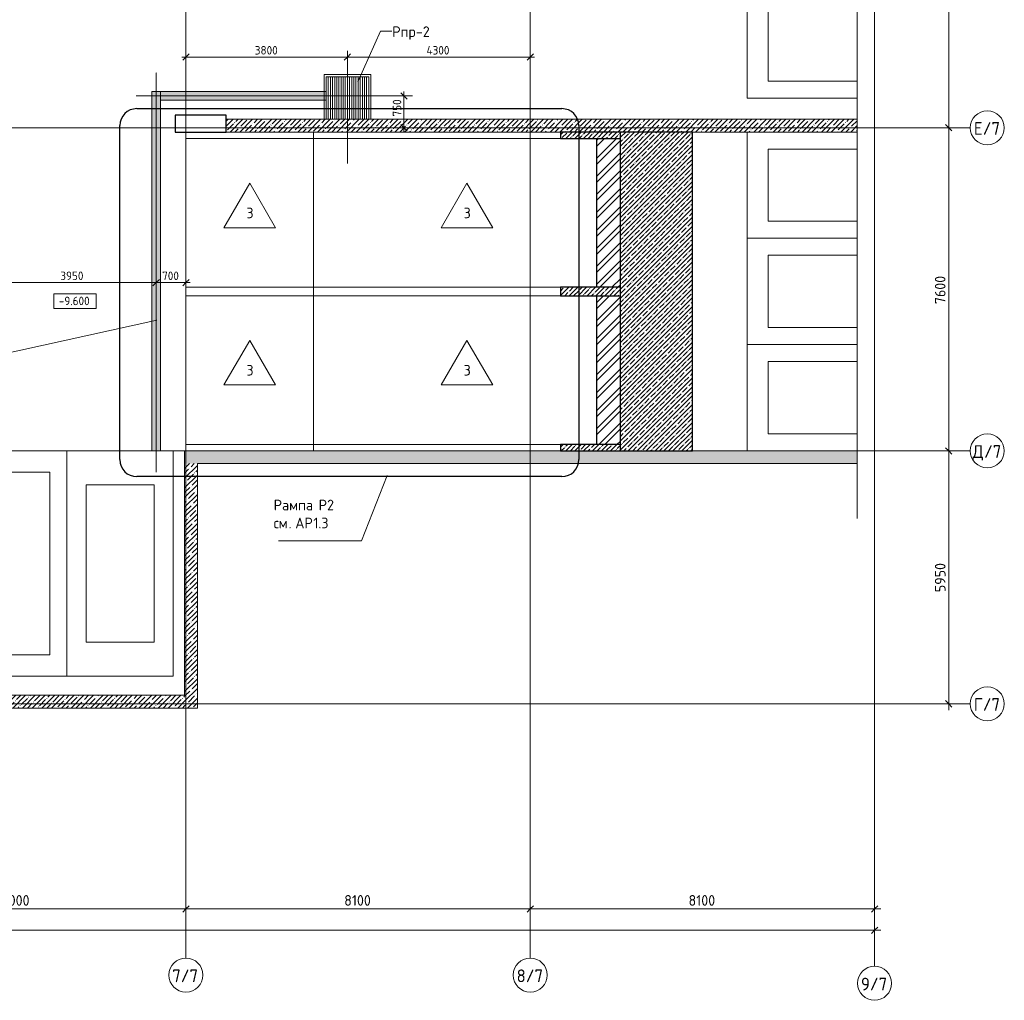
# Model space of a CAD drawing. Header units: millimetres. Extents: x 25887 to 100685, y -10965 to 131188.
# Tile 23 of 49: x 69190 to 92352, y 45276 to 68343. Entities that reach past the tile are written whole.
import ezdxf

# ---------------------------------------------------------------- set-up
doc = ezdxf.new("R2010")
doc.units = ezdxf.units.MM
doc.linetypes.add('4_ Штрихпунктир_ 10 х 2 мм', pattern=[14, 10, -2, 0, -2])
doc.linetypes.add('4_ Штрихпунктир_ 15 х 2 мм', pattern=[19, 15, -2, 0, -2])
for name, color, linetype, lineweight in [('A-ANNO-DIMS', 7, 'Continuous', 5), ('A-ANNO-DIMS-100', 7, 'Continuous', 5), ('A-DETL', 7, 'Continuous', 25), ('A-DETL-GENF', 7, 'Continuous', 13), ('A-FLOR', 7, 'Continuous', 13), ('A-FLOR-IDEN', 7, 'Continuous', 5), ('A-FLOR-PATT', 7, 'Continuous', 25), ('A-WALL', 7, 'Continuous', 13), ('A-WALL-PATT', 7, 'Continuous', 13), ('C-PRKG', 7, 'Continuous', 13), ('G-ANNO-DIMS', 7, 'Continuous', 5), ('G-ANNO-TEXT', 7, 'Continuous', 5), ('M-EQPM', 7, 'Continuous', 13), ('M-EQPM-IDEN', 7, 'Continuous', 5), ('S-COLS', 7, 'Continuous', 25), ('S-GRID', 7, 'Continuous', 5), ('S-GRID-IDEN', 7, 'Continuous', 5)]:
    doc.layers.add(name, color=color, linetype=linetype, lineweight=lineweight)
doc.styles.add('GOST Common_1', font='GOST_Common.ttf', dxfattribs={"height": 300})
doc.styles.add('GOST Common_2', font='GOST_Common.ttf', dxfattribs={"height": 200})
doc.styles.add('GOST Common_3', font='GOST_Common.ttf', dxfattribs={"height": 250})
doc.dimstyles.new('2_5_мм', dxfattribs={"dimscale": 304.8, "dimtxt": 251.428749, "dimasz": 0.492126, "dimexe": 0.492126, "dimexo": 0.492126, "dimgap": 0, "dimtad": 1, "dimdec": 5, "dimrnd": 1e-05, "dimdsep": 46, "dimtxsty": 'GOST Common_3', "dimblk1": 'OBLIQUE', "dimblk2": 'OBLIQUE', "dimsah": 1, "dimcen": 0.09, "dimdle": 0.492126, "dimadec": 5, "dimazin": 2, "dimtfac": 1, "dimtdec": 4, "dimtix": 1, "dimtmove": 0, "dimatfit": 3, "dimfxl": 1, "dimtvp": 1, "dimtolj": 1, "dimtzin": 0, "dimarcsym": 2})
doc.dimstyles.new('2_мм', dxfattribs={"dimscale": 304.8, "dimtxt": 201.142999, "dimasz": 0.492126, "dimexe": 0.328084, "dimexo": 0.492126, "dimgap": 0, "dimtad": 1, "dimdec": 0, "dimdsep": 46, "dimtxsty": 'GOST Common_2', "dimblk1": 'OBLIQUE', "dimblk2": 'OBLIQUE', "dimsah": 1, "dimcen": 0.09, "dimdle": 0.328084, "dimadec": 5, "dimazin": 2, "dimtfac": 1, "dimtdec": 4, "dimtix": 1, "dimtmove": 1, "dimatfit": 3, "dimfxl": 1, "dimtvp": 1, "dimtolj": 1, "dimtzin": 0, "dimarcsym": 2})
doc.dimstyles.new('2_мм_1', dxfattribs={"dimscale": 304.8, "dimtxt": 201.142999, "dimasz": 0.492126, "dimexe": 0.328084, "dimexo": 0.492126, "dimgap": 0, "dimtad": 1, "dimdec": 0, "dimdsep": 46, "dimtxsty": 'GOST Common_2', "dimblk1": 'OBLIQUE', "dimblk2": 'OBLIQUE', "dimsah": 1, "dimcen": 0.09, "dimdle": 0.328084, "dimadec": 5, "dimazin": 2, "dimtfac": 1, "dimtdec": 4, "dimtix": 1, "dimtmove": 0, "dimatfit": 3, "dimfxl": 1, "dimtvp": 1, "dimtolj": 1, "dimtzin": 0, "dimarcsym": 2})
pattern_1 = [(45, (0, 0), (-114.04925, 114.04925), []), (45, (114.05, 0), (-114.04925, 114.04925), [201.612, -40.322, 3.353, -36.97])]
pattern_2 = [(45, (0, 0), (-105.00536, 105.00536), [148.5, -24.75, 4.95, -24.75]), (45, (0, 104.94), (-105.00536, 105.00536), [])]
pattern_3 = [(45, (0, 0), (-212.132, 212.132), []), (45, (0, 141.4), (-212.132, 212.132), [])]

# ---------------------------------------------------------------- blocks, each defined once
blk = doc.blocks.new('АР_Лоток - 200х100h_ЛВ1-7189161--02_Подвал_МП_часть Б')
at = {"layer": 'M-EQPM', "true_color": 0xdddddd}
blk.add_hatch(color=254, dxfattribs=at).paths.add_polyline_path([(0, 100), (8450, 100), (8450, -100), (0, -100)])
at = {"layer": 'M-EQPM'}
for p, q in [((0, -100), (0, 100)), ((0, 100), (8450, 100)), ((8450, 100), (8450, -100)), ((8450, -100), (0, -100))]:
    blk.add_line(p, q, dxfattribs=at)
blk = doc.blocks.new('АР_Машиноместо - 4900x2400_М__5300х2500_-V39--02_Подвал_МП_часть Б')
at = {"layer": 'C-PRKG'}
for p, q in [((2500, 5300), (0, 5300)), ((0, 0), (0, 5300)), ((2500, 0), (2500, 5300)), ((450, 4500), (2050, 4500)), ((450, 800), (450, 4500)), ((2050, 800), (2050, 4500)), ((450, 800), (2050, 800)), ((300, 0), (0, 0)), ((2500, 0), (500, 0))]:
    blk.add_line(p, q, dxfattribs=at)
blk = doc.blocks.new('АР_Машиноместо - 5300x2500_С-V23--02_Подвал_МП_часть Б')
at = {"layer": 'C-PRKG'}
for p, q in [((2500, 0), (0, 0)), ((0, 0), (0, -5300)), ((2500, 0), (2500, -5300)), ((400, -500), (400, -4800)), ((400, -500), (2100, -500)), ((2100, -500), (2100, -4800)), ((400, -4800), (2100, -4800)), ((2500, -5300), (0, -5300))]:
    blk.add_line(p, q, dxfattribs=at)
blk = doc.blocks.new('АР_Машиноместо - 5300x2500_С-V41--02_Подвал_МП_часть Б')
at = {"layer": 'C-PRKG'}
for p, q in [((0, -2710), (0, -5300)), ((400, -2710), (400, -4800)), ((2100, -2710), (2100, -4800)), ((400, -4800), (2100, -4800)), ((2500, -5300), (0, -5300))]:
    blk.add_line(p, q, dxfattribs=at)
blk = doc.blocks.new('АР_Машиноместо - 5300x2500_С-V42--02_Подвал_МП_часть Б')
at = {"layer": 'C-PRKG'}
for p, q in [((2500, 5300), (0, 5300)), ((0, 2710), (0, 5300)), ((2500, 2710), (2500, 5300)), ((400, 4800), (2100, 4800)), ((400, 2710), (400, 4800)), ((2100, 2710), (2100, 4800))]:
    blk.add_line(p, q, dxfattribs=at)
blk = doc.blocks.new('АР_Машиноместо - 5300x2500_С-V43--02_Подвал_МП_часть Б')
at = {"layer": 'C-PRKG'}
for p, q in [((400, -2710), (400, -4800)), ((2100, -2710), (2100, -4800)), ((2500, -2710), (2500, -5300)), ((400, -4800), (2100, -4800)), ((2500, -5300), (0, -5300))]:
    blk.add_line(p, q, dxfattribs=at)
blk = doc.blocks.new('АР_Лоток - 200х100h_ЛВ1-7189163--02_Подвал_МП_часть Б')
at = {"layer": 'M-EQPM', "true_color": 0xdddddd}
blk.add_hatch(color=254, dxfattribs=at).paths.add_polyline_path([(200, -100), (4100, -100), (4100, 100), (200, 100)])
at = {"layer": 'M-EQPM'}
for p, q in [((4100, 100), (200, 100)), ((4100, -100), (4100, 100)), ((200, -100), (4100, -100))]:
    blk.add_line(p, q, dxfattribs=at)
blk = doc.blocks.new('АР_Приямок - ПР-2_1050х1100-V45--02_Подвал_МП_часть Б')
at = {"layer": 'M-EQPM', "lineweight": 5}
h = blk.add_hatch(dxfattribs=at)
h.set_pattern_fill('FP_24', color=256, style=0, pattern_type=2)
h.set_pattern_definition([(90, (0, 0), (-50, 3e-15), [])])
h.paths.add_polyline_path([(1050, -525), (1050, 475), (50, 475), (50, -525), (534.375, -525)])
at = {"layer": 'M-EQPM'}
for p, q in [((0, -525), (0, 525)), ((0, 525), (1100, 525)), ((1100, 525), (1100, -525))]:
    blk.add_line(p, q, dxfattribs=at)
blk = doc.blocks.new('Линия разрыва - М 1_100-6409734--02_Подвал_МП_часть Б')
at = {"layer": 'A-DETL-GENF', "lineweight": 5}
for p, q in [((35500, 0), (70850, 0)), ((70850, 0), (71000, 0))]:
    blk.add_line(p, q, dxfattribs=at)
blk = doc.blocks.new('Ось сетки - 8_0 мм-31302--02_Подвал_МП_часть Б')
at = {"layer": 'S-GRID-IDEN'}
blk.add_circle((0, 0), 4, dxfattribs=at)
blk = doc.blocks.new('DIMBLOCK36--02_Подвал_МП_часть Б')
at = {"layer": 'A-ANNO-DIMS-100', "lineweight": 25}
for p, q in [((68450, 62157), (68375, 62082)), ((68450, 62157), (68525, 62232)), ((72400, 62157), (72325, 62082)), ((72400, 62157), (72475, 62232))]:
    blk.add_line(p, q, dxfattribs=at)
at = {"layer": 'A-ANNO-DIMS-100'}
for p, q in [((68450, 62113), (68450, 62257)), ((68450, 62157), (72400, 62157)), ((68450, 62157), (68450, 62113)), ((72400, 62113), (72400, 62257)), ((72400, 62157), (72400, 62113))]:
    blk.add_line(p, q, dxfattribs=at)
at = {"layer": 'A-ANNO-DIMS-100', "color": 0, "insert": (70145, 62418), "char_height": 200, "width": 670.93, "attachment_point": 1, "line_spacing_factor": 1.022761, "style": 'GOST Common_2'}
blk.add_mtext('3950', dxfattribs=at)
blk = doc.blocks.new('_Oblique')
at = {"color": 0, "linetype": 'ByBlock', "lineweight": -2}
blk.add_line((-0.5, -0.5), (0.5, 0.5), dxfattribs=at)
blk = doc.blocks.new('DIMBLOCK37--02_Подвал_МП_часть Б')
at = {"layer": 'A-ANNO-DIMS-100', "lineweight": 25}
for p, q in [((72400, 62157), (72325, 62082)), ((72400, 62157), (72475, 62232)), ((73100, 62157), (73025, 62082)), ((73100, 62157), (73175, 62232))]:
    blk.add_line(p, q, dxfattribs=at)
at = {"layer": 'A-ANNO-DIMS-100'}
for p, q in [((72400, 62113), (72400, 62257)), ((72400, 62157), (73200, 62157)), ((72400, 62157), (72400, 62113)), ((73100, 62113), (73100, 62257)), ((73100, 62157), (73100, 62113))]:
    blk.add_line(p, q, dxfattribs=at)
at = {"layer": 'A-ANNO-DIMS-100', "color": 0, "insert": (72540, 62418), "char_height": 200, "width": 503.2, "attachment_point": 1, "line_spacing_factor": 1.022761, "style": 'GOST Common_2'}
blk.add_mtext('700', dxfattribs=at)
blk = doc.blocks.new('DIMBLOCK39--02_Подвал_МП_часть Б')
at = {"layer": 'A-ANNO-DIMS-100'}
for p, q in [((73000, 67462), (76900, 67462)), ((73100, 67418), (73100, 67562)), ((73100, 67462), (73100, 67418)), ((76900, 67608), (76900, 67362)), ((76900, 67462), (76900, 67608))]:
    blk.add_line(p, q, dxfattribs=at)
at = {"layer": 'A-ANNO-DIMS-100', "lineweight": 25}
for p, q in [((73100, 67462), (73025, 67387)), ((73100, 67462), (73175, 67537)), ((76900, 67462), (76825, 67387)), ((76900, 67462), (76975, 67537))]:
    blk.add_line(p, q, dxfattribs=at)
at = {"layer": 'A-ANNO-DIMS-100', "color": 0, "insert": (74720, 67723), "char_height": 200, "width": 670.93, "attachment_point": 1, "line_spacing_factor": 1.022761, "style": 'GOST Common_2'}
blk.add_mtext('3800', dxfattribs=at)
blk = doc.blocks.new('DIMBLOCK40--02_Подвал_МП_часть Б')
at = {"layer": 'A-ANNO-DIMS-100', "lineweight": 25}
for p, q in [((76900, 67462), (76825, 67387)), ((76900, 67462), (76975, 67537)), ((81200, 67462), (81125, 67387)), ((81200, 67462), (81275, 67537))]:
    blk.add_line(p, q, dxfattribs=at)
at = {"layer": 'A-ANNO-DIMS-100'}
for p, q in [((76900, 67608), (76900, 67362)), ((76900, 67462), (76900, 67608)), ((76900, 67462), (81300, 67462)), ((81200, 67418), (81200, 67562)), ((81200, 67462), (81200, 67418))]:
    blk.add_line(p, q, dxfattribs=at)
at = {"layer": 'A-ANNO-DIMS-100', "color": 0, "insert": (78760, 67723), "char_height": 200, "width": 695.48, "attachment_point": 1, "line_spacing_factor": 1.022761, "style": 'GOST Common_2'}
blk.add_mtext('4300', dxfattribs=at)
blk = doc.blocks.new('Высотные отметки - Frame_2-749557--02_Подвал_МП_часть Б')
at = {"layer": 'G-ANNO-DIMS'}
for p, q in [((-5, 3.5), (-5, 0)), ((5, 3.5), (-5, 3.5)), ((5, 0), (5, 3.5)), ((-5, 0), (5, 0))]:
    blk.add_line(p, q, dxfattribs=at)
blk = doc.blocks.new('DIMBLOCK66--02_Подвал_МП_часть Б')
at = {"layer": 'A-ANNO-DIMS-100'}
for p, q in [((91089, 58200), (90896, 58200)), ((91046, 52100), (91046, 58200)), ((91046, 58200), (91089, 58200)), ((91089, 52250), (90896, 52250)), ((91046, 52250), (91089, 52250))]:
    blk.add_line(p, q, dxfattribs=at)
at = {"layer": 'A-ANNO-DIMS-100', "lineweight": 25}
for p, q in [((91046, 58200), (90971, 58275)), ((91046, 58200), (91121, 58125)), ((91046, 52250), (90971, 52325)), ((91046, 52250), (91121, 52175))]:
    blk.add_line(p, q, dxfattribs=at)
at = {"layer": 'A-ANNO-DIMS-100', "color": 0, "insert": (90719, 54876), "char_height": 250, "width": 838.66, "attachment_point": 1, "rotation": 90, "line_spacing_factor": 1.022761, "style": 'GOST Common_3'}
blk.add_mtext('5950', dxfattribs=at)
blk = doc.blocks.new('DIMBLOCK67--02_Подвал_МП_часть Б')
at = {"layer": 'A-ANNO-DIMS-100'}
for p, q in [((91089, 65800), (90896, 65800)), ((91046, 58200), (91046, 65800)), ((91046, 65800), (91089, 65800)), ((91089, 58200), (90896, 58200)), ((91046, 58200), (91089, 58200))]:
    blk.add_line(p, q, dxfattribs=at)
at = {"layer": 'A-ANNO-DIMS-100', "lineweight": 25}
for p, q in [((91046, 65800), (90971, 65875)), ((91046, 65800), (91121, 65725)), ((91046, 58200), (90971, 58275)), ((91046, 58200), (91121, 58125))]:
    blk.add_line(p, q, dxfattribs=at)
at = {"layer": 'A-ANNO-DIMS-100', "color": 0, "insert": (90719, 61651), "char_height": 250, "width": 838.66, "attachment_point": 1, "rotation": 90, "line_spacing_factor": 1.022761, "style": 'GOST Common_3'}
blk.add_mtext('7600', dxfattribs=at)
blk = doc.blocks.new('DIMBLOCK68--02_Подвал_МП_часть Б')
at = {"layer": 'A-ANNO-DIMS-100'}
for p, q in [((91089, 74000), (90896, 74000)), ((91046, 65800), (91046, 74000)), ((91046, 74000), (91089, 74000)), ((91089, 65800), (90896, 65800)), ((91046, 65800), (91089, 65800))]:
    blk.add_line(p, q, dxfattribs=at)
at = {"layer": 'A-ANNO-DIMS-100', "lineweight": 25}
for p, q in [((91046, 74000), (90971, 74075)), ((91046, 74000), (91121, 73925)), ((91046, 65800), (90971, 65875)), ((91046, 65800), (91121, 65725))]:
    blk.add_line(p, q, dxfattribs=at)
at = {"layer": 'A-ANNO-DIMS-100', "color": 0, "insert": (90719, 69551), "char_height": 250, "width": 838.66, "attachment_point": 1, "rotation": 90, "line_spacing_factor": 1.022761, "style": 'GOST Common_3'}
blk.add_mtext('8200', dxfattribs=at)
blk = doc.blocks.new('DIMBLOCK97--02_Подвал_МП_часть Б')
at = {"layer": 'A-ANNO-DIMS-100'}
for p, q in [((65100, 47381), (65100, 47574)), ((73100, 47381), (73100, 47574)), ((65100, 47424), (73100, 47424)), ((65100, 47424), (65100, 47381)), ((73100, 47424), (73100, 47381))]:
    blk.add_line(p, q, dxfattribs=at)
at = {"layer": 'A-ANNO-DIMS-100', "lineweight": 25}
for p, q in [((65100, 47424), (65175, 47499)), ((73100, 47424), (73175, 47499)), ((65100, 47424), (65025, 47349)), ((73100, 47424), (73025, 47349))]:
    blk.add_line(p, q, dxfattribs=at)
at = {"layer": 'A-ANNO-DIMS-100', "color": 0, "insert": (68751, 47751), "char_height": 250, "width": 838.66, "attachment_point": 1, "line_spacing_factor": 1.022761, "style": 'GOST Common_3'}
blk.add_mtext('8000', dxfattribs=at)
blk = doc.blocks.new('DIMBLOCK98--02_Подвал_МП_часть Б')
at = {"layer": 'A-ANNO-DIMS-100'}
for p, q in [((73100, 47381), (73100, 47574)), ((81200, 47381), (81200, 47574)), ((73100, 47424), (81200, 47424)), ((73100, 47424), (73100, 47381)), ((81200, 47424), (81200, 47381))]:
    blk.add_line(p, q, dxfattribs=at)
at = {"layer": 'A-ANNO-DIMS-100', "lineweight": 25}
for p, q in [((73100, 47424), (73175, 47499)), ((81200, 47424), (81275, 47499)), ((73100, 47424), (73025, 47349)), ((81200, 47424), (81125, 47349))]:
    blk.add_line(p, q, dxfattribs=at)
at = {"layer": 'A-ANNO-DIMS-100', "color": 0, "insert": (76824, 47751), "char_height": 250, "width": 782.41, "attachment_point": 1, "line_spacing_factor": 1.022761, "style": 'GOST Common_3'}
blk.add_mtext('8100', dxfattribs=at)
blk = doc.blocks.new('DIMBLOCK99--02_Подвал_МП_часть Б')
at = {"layer": 'A-ANNO-DIMS-100'}
for p, q in [((81200, 47381), (81200, 47574)), ((89300, 47381), (89300, 47574)), ((81200, 47424), (89450, 47424)), ((81200, 47424), (81200, 47381)), ((89300, 47424), (89300, 47381))]:
    blk.add_line(p, q, dxfattribs=at)
at = {"layer": 'A-ANNO-DIMS-100', "lineweight": 25}
for p, q in [((81200, 47424), (81275, 47499)), ((89300, 47424), (89375, 47499)), ((81200, 47424), (81125, 47349)), ((89300, 47424), (89225, 47349))]:
    blk.add_line(p, q, dxfattribs=at)
at = {"layer": 'A-ANNO-DIMS-100', "color": 0, "insert": (84924, 47751), "char_height": 250, "width": 782.41, "attachment_point": 1, "line_spacing_factor": 1.022761, "style": 'GOST Common_3'}
blk.add_mtext('8100', dxfattribs=at)
blk = doc.blocks.new('DIMBLOCK108--02_Подвал_МП_часть Б')
at = {"layer": 'A-ANNO-DIMS-100'}
for p, q in [((32600, 46881), (32600, 47074)), ((89300, 46881), (89300, 47074)), ((32450, 46924), (89450, 46924)), ((32600, 46924), (32600, 46881)), ((89300, 46924), (89300, 46881))]:
    blk.add_line(p, q, dxfattribs=at)
at = {"layer": 'A-ANNO-DIMS-100', "lineweight": 25}
for p, q in [((32600, 46924), (32525, 46849)), ((32600, 46924), (32675, 46999)), ((89300, 46924), (89225, 46849)), ((89300, 46924), (89375, 46999))]:
    blk.add_line(p, q, dxfattribs=at)
at = {"layer": 'A-ANNO-DIMS-100', "color": 0, "insert": (60513, 47251), "char_height": 250, "width": 1048.33, "attachment_point": 1, "line_spacing_factor": 1.022761, "style": 'GOST Common_3'}
blk.add_mtext('56700', dxfattribs=at)
blk = doc.blocks.new('DIMBLOCK127--02_Подвал_МП_часть Б')
at = {"layer": 'A-ANNO-DIMS-100'}
for p, q in [((78271, 66550), (78127, 66550)), ((78227, 65700), (78227, 66650)), ((78227, 66550), (78271, 66550)), ((78227, 66486), (78227, 65966)), ((78227, 65966), (78227, 66175)), ((78271, 65800), (78127, 65800)), ((78227, 65800), (78271, 65800))]:
    blk.add_line(p, q, dxfattribs=at)
at = {"layer": 'A-ANNO-DIMS-100', "lineweight": 25}
for p, q in [((78227, 66550), (78152, 66625)), ((78227, 66550), (78302, 66475)), ((78227, 65800), (78152, 65875)), ((78227, 65800), (78302, 65725))]:
    blk.add_line(p, q, dxfattribs=at)
at = {"layer": 'A-ANNO-DIMS-100', "color": 0, "insert": (77966, 66066), "char_height": 200, "width": 503.2, "attachment_point": 1, "rotation": 90, "line_spacing_factor": 1.022761, "style": 'GOST Common_2'}
blk.add_mtext('750', dxfattribs=at)
blk = doc.blocks.new('Марка полов - Марка полов-4106608--02_Подвал_МП_часть Б')
at = {"layer": 'A-FLOR-IDEN'}
for p, q in [((0, 7), (-6.06, -3.5)), ((6.06, -3.5), (0, 7)), ((-6.06, -3.5), (6.06, -3.5))]:
    blk.add_line(p, q, dxfattribs=at)

msp = doc.modelspace()

# ---------------------------------------------------------------- hatches: boundary and pattern name
at = {"layer": 'A-FLOR-PATT', "lineweight": 5}
h = msp.add_hatch(dxfattribs=at)
h.set_pattern_fill('FP_22', color=256, style=0, pattern_type=2)
h.set_pattern_definition(pattern_2)
h.paths.add_polyline_path([(81911.012689, 65550), (83322.222222, 65550), (83322.222222, 65700), (81911.012689, 65700)])
h = msp.add_hatch(dxfattribs=at)
h.set_pattern_fill('FP_22', color=256, style=0, pattern_type=2)
h.set_pattern_definition(pattern_2)
h.paths.add_polyline_path([(81911.012689, 65550), (83322.222222, 65550), (83322.222222, 65700), (81911.012689, 65700)])
h = msp.add_hatch(dxfattribs=at)
h.set_pattern_fill('FP_23', color=256, style=0, pattern_type=2)
h.set_pattern_definition(pattern_3)
h.paths.add_polyline_path([(82757.738409, 62050), (83322.222222, 62050), (83322.222222, 65550), (82757.738409, 65550)])
h = msp.add_hatch(dxfattribs=at)
h.set_pattern_fill('FP_22', color=256, style=0, pattern_type=2)
h.set_pattern_definition(pattern_2)
h.paths.add_polyline_path([(85015.673662, 58200), (85015.673662, 65700), (83322.222222, 65700), (83322.222222, 58200)])
h = msp.add_hatch(dxfattribs=at)
h.set_pattern_fill('FP_22', color=256, style=0, pattern_type=2)
h.set_pattern_definition(pattern_2)
h.paths.add_polyline_path([(85015.673662, 58200), (85015.673662, 65700), (83322.222222, 65700), (83322.222222, 58200)])
h = msp.add_hatch(dxfattribs=at)
h.set_pattern_fill('FP_22', color=256, style=0, pattern_type=2)
h.set_pattern_definition(pattern_2)
h.paths.add_polyline_path([(81911.012689, 61850), (83322.222222, 61850), (83322.222222, 62050), (81911.012689, 62050)])
h = msp.add_hatch(dxfattribs=at)
h.set_pattern_fill('FP_22', color=256, style=0, pattern_type=2)
h.set_pattern_definition(pattern_2)
h.paths.add_polyline_path([(81911.012689, 61850), (83322.222222, 61850), (83322.222222, 62050), (81911.012689, 62050)])
h = msp.add_hatch(dxfattribs=at)
h.set_pattern_fill('FP_23', color=256, style=0, pattern_type=2)
h.set_pattern_definition(pattern_3)
h.paths.add_polyline_path([(82757.738409, 58350), (83322.222222, 58350), (83322.222222, 61850), (82757.738409, 61850), (82757.738409, 58376.565171)])
h = msp.add_hatch(dxfattribs=at)
h.set_pattern_fill('FP_22', color=256, style=0, pattern_type=2)
h.set_pattern_definition(pattern_2)
h.paths.add_polyline_path([(83322.222222, 58200), (83322.222222, 58350), (81911.012689, 58350), (81911.012689, 58200)])
h = msp.add_hatch(dxfattribs=at)
h.set_pattern_fill('FP_22', color=256, style=0, pattern_type=2)
h.set_pattern_definition(pattern_2)
h.paths.add_polyline_path([(83322.222222, 58200), (83322.222222, 58350), (81911.012689, 58350), (81911.012689, 58200)])
at = {"layer": 'A-WALL-PATT', "lineweight": 5}
h = msp.add_hatch(dxfattribs=at)
h.set_pattern_fill('FP_3', color=256, style=0, pattern_type=2)
h.set_pattern_definition(pattern_1)
h.paths.add_polyline_path([(88890, 65700), (88890, 66000), (74050, 66000), (74050, 65700), (82793.734103, 65700)])
h = msp.add_hatch(dxfattribs=at)
h.set_pattern_fill('FP_3', color=256, style=0, pattern_type=2)
h.set_pattern_definition(pattern_1)
h.paths.add_polyline_path([(75143.96384, 57900), (88890, 57900), (88890, 58200), (73070, 58200), (73070, 57900), (73370, 57900)])
h = msp.add_hatch(dxfattribs=at)
h.set_pattern_fill('FP_3', color=256, style=0, pattern_type=2)
h.set_pattern_definition(pattern_1)
h.paths.add_polyline_path([(73370, 52150), (73370, 57900), (73070, 57900), (73070, 52150)])
h = msp.add_hatch(dxfattribs=at)
h.set_pattern_fill('FP_3', color=256, style=0, pattern_type=2)
h.set_pattern_definition(pattern_1)
h.paths.add_polyline_path([(65200, 52150), (73070, 52150), (73070, 52450), (65200, 52450)])

# ---------------------------------------------------------------- linework, layer by layer
at = {"layer": 'A-DETL', "linetype": '4_ Штрихпунктир_ 15 х 2 мм', "lineweight": 5}
for p, q in [((76900, 64957.734871), (76900, 67457.734871)), ((72400, 57700), (72400, 67100)), ((71930.941185, 66550), (78430.941185, 66550))]:
    msp.add_line(p, q, dxfattribs=at)
at = {"layer": 'A-DETL'}
for p, q in [((71943.928535, 66250), (81943.928535, 66250)), ((71543.928535, 57993.624308), (71543.928535, 65850)), ((82343.928535, 65850), (82343.928535, 57993.624308)), ((81943.928535, 57593.624308), (71943.928535, 57593.624308))]:
    msp.add_line(p, q, dxfattribs=at)
for centre, start, end in [((71943.928535, 65850), 90, 180), ((81943.928535, 65850), 0, 90), ((71943.928535, 57993.624308), 180, 270), ((81943.928535, 57993.624308), 270, 0)]:
    msp.add_arc(centre, 400, start, end, dxfattribs=at)
at = {"layer": 'A-FLOR'}
for p, q in [((76400, 66000), (76400, 67000)), ((76400, 67000), (77400, 67000)), ((77400, 67000), (77400, 66000)), ((72500, 66650), (76350, 66650)), ((76350, 66650), (76350, 66450)), ((76350, 66450), (72500, 66450)), ((73100, 65700), (73100, 58200)), ((73100, 65550), (81911.012689, 65550)), ((76100, 65700), (76100, 58200)), ((81911.012689, 62050), (73100, 62050)), ((73100, 61850), (81911.012689, 61850)), ((81911.012689, 58350), (73100, 58350))]:
    msp.add_line(p, q, dxfattribs=at)
at = {"layer": 'A-FLOR', "lineweight": 25}
for p, q in [((83322.222222, 65700), (81911.012689, 65700)), ((81911.012689, 65700), (81911.012689, 65550)), ((81911.012689, 65550), (83322.222222, 65550)), ((82757.738409, 65550), (82757.738409, 62050)), ((85015.673662, 65700), (83322.222222, 65700)), ((83322.222222, 58200), (83322.222222, 65700)), ((85015.673662, 58200), (85015.673662, 65700)), ((83322.222222, 62050), (81911.012689, 62050)), ((81911.012689, 62050), (81911.012689, 61850)), ((81911.012689, 61850), (83322.222222, 61850)), ((82757.738409, 61850), (82757.738409, 58350)), ((83322.222222, 58350), (81911.012689, 58350)), ((81911.012689, 58350), (81911.012689, 58200)), ((81911.012689, 58200), (83322.222222, 58200)), ((83322.222222, 58200), (85015.673662, 58200))]:
    msp.add_line(p, q, dxfattribs=at)
at = {"layer": 'A-WALL'}
for p, q in [((88890, 66000), (74050, 66000)), ((74050, 66000), (74050, 65700)), ((74050, 65700), (88890, 65700)), ((88890, 58200), (73070, 58200)), ((73070, 58200), (73070, 52450)), ((73370, 57900), (88890, 57900)), ((73370, 52150), (73370, 57900)), ((73070, 52450), (65200, 52450)), ((65200, 52150), (73370, 52150))]:
    msp.add_line(p, q, dxfattribs=at)
at = {"layer": 'G-ANNO-DIMS'}
msp.add_line((70410.505543, 61545.664256), (70491.43797, 61545.664256), dxfattribs=at)
at = {"layer": 'G-ANNO-TEXT'}
for p, q in [((72419.688278, 61271.275158), (63582.933282, 59336.203127)), ((77833.333478, 57618.589103), (77232.085234, 56080.283374)), ((76630.836991, 56080.283374), (75274.826574, 56080.283374)), ((77232.085234, 56080.283374), (76630.836991, 56080.283374))]:
    msp.add_line(p, q, dxfattribs=at)
at = {"layer": 'M-EQPM-IDEN'}
for p, q in [((77141.404126, 66884.590002), (77676.345308, 68075.02249)), ((77676.345308, 68075.02249), (77947.58309, 68075.02249))]:
    msp.add_line(p, q, dxfattribs=at)
at = {"layer": 'S-COLS'}
for p, q in [((74050, 66100), (72850, 66100)), ((72850, 66100), (72850, 65700)), ((74050, 66000), (74050, 66100)), ((74050, 65700), (74050, 66000)), ((72850, 65700), (74050, 65700))]:
    msp.add_line(p, q, dxfattribs=at)
at = {"layer": 'S-GRID', "linetype": '4_ Штрихпунктир_ 10 х 2 мм'}
for p, q in [((73100, 46269.619659), (73100, 80104.964717)), ((81200, 46269.619659), (81200, 80104.964717)), ((89300, 46075.688695), (89300, 80104.964717)), ((91551.922019, 65800), (27912.537886, 65800)), ((91551.922019, 58200), (27912.537886, 58200)), ((91551.922019, 52250), (27912.537886, 52250))]:
    msp.add_line(p, q, dxfattribs=at)

# ---------------------------------------------------------------- block references
at = {"layer": 'A-DETL-GENF', "rotation": 269.9999999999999}
msp.add_blockref('Линия разрыва - М 1_100-6409734--02_Подвал_МП_часть Б', (88890, 127610), dxfattribs=at)
at = {"layer": 'A-FLOR-IDEN', "xscale": 99.99999999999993, "yscale": 99.99999999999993, "zscale": 99.99999999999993}
for p in [(74600, 63800), (79711.111111, 63800), (74600, 60100), (79711.111111, 60100)]:
    msp.add_blockref('Марка полов - Марка полов-4106608--02_Подвал_МП_часть Б', p, dxfattribs=at)
at = {"layer": 'C-PRKG'}
for name, p, rotation in [('АР_Машиноместо - 5300x2500_С-V42--02_Подвал_МП_часть Б', (91600, 66500), 90.00000000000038), ('АР_Машиноместо - 5300x2500_С-V43--02_Подвал_МП_часть Б', (91600, 65700), 269.9999999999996), ('АР_Машиноместо - 5300x2500_С-V42--02_Подвал_МП_часть Б', (91600, 60700), 89.99999999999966), ('АР_Машиноместо - 5300x2500_С-V41--02_Подвал_МП_часть Б', (91600, 60700), 269.9999999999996), ('АР_Машиноместо - 4900x2400_М__5300х2500_-V39--02_Подвал_МП_часть Б', (72800, 58200), 180)]:
    msp.add_blockref(name, p, dxfattribs=dict(at, rotation=rotation))
msp.add_blockref('АР_Машиноместо - 5300x2500_С-V23--02_Подвал_МП_часть Б', (67800, 58200), dxfattribs=at)
at = {"layer": 'G-ANNO-DIMS', "extrusion": (0, 0, -1), "xscale": 99.99999999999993, "yscale": 99.99999999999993, "zscale": 99.99999999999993}
msp.add_blockref('Высотные отметки - Frame_2-749557--02_Подвал_МП_часть Б', (-70491.43797, 61545.664256), dxfattribs=at)
at = {"layer": 'M-EQPM'}
for name, p in [('АР_Приямок - ПР-2_1050х1100-V45--02_Подвал_МП_часть Б', (76350, 66525)), ('АР_Лоток - 200х100h_ЛВ1-7189163--02_Подвал_МП_часть Б', (72300, 66550))]:
    msp.add_blockref(name, p, dxfattribs=at)
at = {"layer": 'M-EQPM', "extrusion": (0, 0, -1), "rotation": 90.00000000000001}
msp.add_blockref('АР_Лоток - 200х100h_ЛВ1-7189161--02_Подвал_МП_часть Б', (-72400, 58200), dxfattribs=at)
at = {"layer": 'S-GRID-IDEN', "xscale": 99.99999999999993, "yscale": 99.99999999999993, "zscale": 99.99999999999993, "rotation": 89.99999999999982}
for p in [(91951.922019, 65800), (91951.922019, 58200), (91951.922019, 52250)]:
    msp.add_blockref('Ось сетки - 8_0 мм-31302--02_Подвал_МП_часть Б', p, dxfattribs=at)
at = {"layer": 'S-GRID-IDEN', "xscale": 99.99999999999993, "yscale": 99.99999999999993, "zscale": 99.99999999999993}
for p in [(73100, 45869.619659), (81200, 45869.619659), (89300, 45675.688695)]:
    msp.add_blockref('Ось сетки - 8_0 мм-31302--02_Подвал_МП_часть Б', p, dxfattribs=at)

# ---------------------------------------------------------------- texts
at = {"layer": 'A-FLOR-IDEN', "char_height": 250, "width": 216.455625, "attachment_point": 1, "style": 'GOST Common_3'}
for insert in [(74523.123717, 63922.061672), (79634.234828, 63922.061672), (74523.123717, 60222.061672), (79634.234828, 60222.061672)]:
    msp.add_mtext('\\fGOST Common|b0|i0|c204|p34|;3', dxfattribs=dict(at, insert=insert))
at = {"layer": 'G-ANNO-DIMS', "insert": (70109.281444, 61827.029917), "char_height": 200, "width": 917.17566319, "attachment_point": 1, "line_spacing_factor": 1.022761, "style": 'GOST Common_2'}
msp.add_mtext('-9.600', dxfattribs=at)
at = {"layer": 'G-ANNO-TEXT', "char_height": 250, "attachment_point": 1, "style": 'GOST Common_3'}
for s, insert, width in [('Рампа', (75163.836991, 57051.950041), 1178.480625), ('\\fGOST Common|b0|i0|c204|p34|; ', (76136.180741, 57051.950041), 104.219375), ('\\fGOST Common|b0|i0|c204|p34|;Р', (76222.170324, 57051.950041), 240.50625), ('\\fGOST Common|b0|i0|c204|p34|;2', (76420.607824, 57051.950041), 216.455625), ('см', (75163.836991, 56628.616708), 424.894375), ('АР', (75673.159907, 56628.616708), 513.08), ('1.3 ', (76096.493241, 56628.616708), 561.18125), ('. ', (75514.409907, 56628.616708), 192.405)]:
    msp.add_mtext(s, dxfattribs=dict(at, insert=insert, width=width))
at = {"layer": 'M-EQPM-IDEN', "char_height": 250, "attachment_point": 1, "style": 'GOST Common_3'}
for s, insert, width in [('Рпр', (77954.187567, 68185.949574), 673.4175), ('-2', (78509.812567, 68185.949574), 432.91125)]:
    msp.add_mtext(s, dxfattribs=dict(at, insert=insert, width=width))
at = {"layer": 'S-GRID-IDEN', "char_height": 300, "attachment_point": 1, "style": 'GOST Common_1'}
for s, insert, width in [('\\fGOST Common|b0|i0|c204|p34|;Е', (91633.501537, 65934.544597), 256.54), ('/7', (91845.168203, 65934.544597), 513.08), ('\\fGOST Common|b0|i0|c204|p34|;Д', (91604.001537, 58334.544597), 328.691875), ('/7', (91875.199453, 58334.544597), 513.08), ('\\fGOST Common|b0|i0|c204|p34|;Г', (91633.501537, 52384.544597), 256.54), ('/7', (91845.168203, 52384.544597), 513.08), ('7/7', (72778.87793, 46001.706807), 769.62), ('8/7', (80878.87793, 46001.706807), 769.62), ('9/7', (88978.87793, 45807.775844), 769.62)]:
    msp.add_mtext(s, dxfattribs=dict(at, insert=insert, width=width))

# ---------------------------------------------------------------- dimensions: what is measured, and where the dimension line sits
at = {"layer": 'A-ANNO-DIMS'}
for base, p1, p2, override, picture, middle in [((91045.5541516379, 74000.000000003), (90939.4881344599, 65800.0000000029), (90939.4881344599, 74000.0000000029), {"dimpost": '<>', "dimfxl": 8200}, 'DIMBLOCK68--02_Подвал_МП_часть Б', (90920.5541516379, 69900.0000000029)), ((91045.5541516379, 65800.000000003), (90939.4881344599, 58200.000000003), (90939.4881344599, 65800.0000000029), {"dimpost": '<>', "dimfxl": 7600}, 'DIMBLOCK67--02_Подвал_МП_часть Б', (90920.5541516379, 62000.000000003)), ((91045.5541516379, 58200.0000000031), (90939.4881344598, 52250.0000000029), (90939.4881344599, 58200.000000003), {"dimpost": '<>', "dimfxl": 5950}, 'DIMBLOCK66--02_Подвал_МП_часть Б', (90920.5541516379, 55225.000000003))]:
    dim = msp.add_linear_dim(base=base, p1=p1, p2=p2, angle=90, dimstyle='2_5_мм', override=override, dxfattribs=at)
    dim.commit()
    dim.dimension.update_dxf_attribs({"geometry": picture, "text_midpoint": middle})
for base, p1, p2, dimstyle, override, picture, middle in [((76900, 67461.934268), (73100, 67568.000285), (76900, 67457.734871), '2_мм_1', {"dimpost": '<>', "dimfxl": 3801.599461}, 'DIMBLOCK39--02_Подвал_МП_часть Б', (75000, 67561.934268)), ((81200, 67461.934268), (76900, 67457.734871), (81200, 67568.000285), '2_мм_1', {"dimpost": '<>', "dimfxl": 4301.413542}, 'DIMBLOCK40--02_Подвал_МП_часть Б', (79050, 67561.934268)), ((72400, 62156.866805), (68450, 62262.932823), (72400, 62262.932823), '2_мм_1', {"dimpost": '<>', "dimfxl": 3950}, 'DIMBLOCK36--02_Подвал_МП_часть Б', (70425, 62256.866805)), ((73100, 62156.866805), (72400, 62262.932823), (73100, 62262.932823), '2_мм_1', {"dimpost": '<>', "dimfxl": 700}, 'DIMBLOCK37--02_Подвал_МП_часть Б', (72750, 62256.866805)), ((73100.000000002, 47424.4971953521), (65100.0000000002, 47530.56321253), (73100.000000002, 47530.56321253), '2_5_мм', {"dimpost": '<>', "dimfxl": 8000}, 'DIMBLOCK97--02_Подвал_МП_часть Б', (69100.0000000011, 47549.4971953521)), ((81200.0000000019, 47424.4971953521), (73100.000000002, 47530.56321253), (81200.0000000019, 47530.56321253), '2_5_мм', {"dimpost": '<>', "dimfxl": 8100}, 'DIMBLOCK98--02_Подвал_МП_часть Б', (77150.0000000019, 47549.4971953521)), ((89300.0000000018, 47424.4971953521), (81200.0000000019, 47530.56321253), (89300.0000000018, 47530.56321253), '2_5_мм', {"dimpost": '<>', "dimfxl": 8100}, 'DIMBLOCK99--02_Подвал_МП_часть Б', (85250.0000000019, 47549.4971953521)), ((89300.0000000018, 46924.4971953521), (32600.0000000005, 47030.5632125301), (89300.0000000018, 47030.5632125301), '2_5_мм', {"dimpost": '<>', "dimfxl": 56700}, 'DIMBLOCK108--02_Подвал_МП_часть Б', (60950.0000000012, 47049.4971953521))]:
    dim = msp.add_linear_dim(base=base, p1=p1, p2=p2, dimstyle=dimstyle, override=override, dxfattribs=at)
    dim.commit()
    dim.dimension.update_dxf_attribs({"geometry": picture, "text_midpoint": middle})
dim = msp.add_linear_dim(base=(78227.306837, 66550), p1=(78121.24082, 65800), p2=(78121.24082, 66550), angle=90, dimstyle='2_мм', override={"dimpost": '<>', "dimfxl": 750}, dxfattribs=at)
dim.commit()
dim.dimension.update_dxf_attribs({"geometry": 'DIMBLOCK127--02_Подвал_МП_часть Б', "text_midpoint": (78099.274509, 66317.968955), "dimtype": 160, "text_rotation": 90})

doc.saveas('drawing.dxf')
